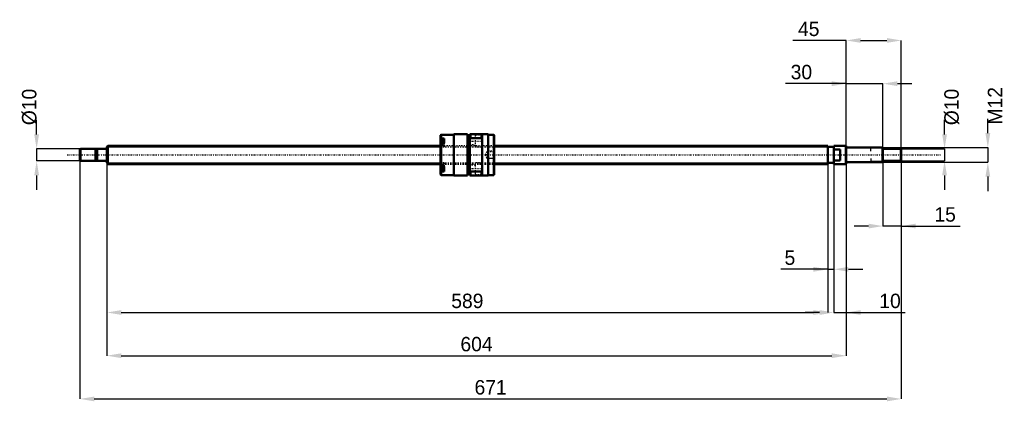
# Model space of a CAD drawing. Header units: millimetres. Extents: x -71 to 733, y -202 to 111.
import ezdxf

# ---------------------------------------------------------------- set-up
doc = ezdxf.new("R2010")
doc.units = ezdxf.units.MM
doc.linetypes.add('Center', pattern=[1.5, 0.45, -0.5, 0.05, -0.5])
doc.linetypes.add('Dashed', pattern=[2, 1, -1])
for name, color, linetype, lineweight in [('2d ConnectionPoints', 7, 'Continuous', 50), ('AM_0', 7, 'Continuous', 50), ('AM_4', 3, 'Continuous', 25), ('AM_5', 3, 'Continuous', 25), ('AM_7', 7, 'Center', 25), ('AM_9', 6, 'Dashed', 25)]:
    doc.layers.add(name, color=color, linetype=linetype, lineweight=lineweight)
doc.dimstyles.new('ISO-25', dxfattribs={"dimtxt": 2.5, "dimasz": 2.5, "dimexe": 1.25, "dimexo": 0.625, "dimtad": 1, "dimtxsty": 'Standard', "dimcen": 2.5, "dimadec": 0, "dimazin": 0, "dimtfac": 1, "dimtmove": 0, "dimatfit": 3, "dimfxl": 0, "dimarcsym": 0})

# ---------------------------------------------------------------- blocks, each defined once
blk = doc.blocks.new('1_BNK_1510_5_6G0_671LC5Y0_Nut_0_in_BNK1510_5_6G0_671LC5Y_316_50__0')
at = {"layer": 'AM_0'}
for p, q in [((273, 16.5), (272.5, 16)), ((283.5, 16.5), (273, 16.5)), ((273, 16.5), (273, 13.51)), ((294.5, 17), (283.5, 17)), ((283.5, 17), (283.5, -17)), ((294.5, 17), (294.5, -17)), ((311.5, 17), (296.5, 17)), ((296.5, 17), (296.5, -17)), ((297, 17), (297, 13.68)), ((306, 17), (306, 13.68)), ((306.5, 17), (306.5, -17)), ((311.5, 17), (311.5, -17)), ((316, 16.5), (311.5, 16.5)), ((316.5, 16), (316, 16.5)), ((316, 16.5), (316, -16.5)), ((272.5, 16), (272.5, -16)), ((272.5, 13.15), (273, 13.51)), ((273, 9.48), (272.5, 9.12)), ((275.5, 12.12), (272.77, 12.12)), ((275.5, 13.51), (273, 13.51)), ((275.5, 9.48), (273, 9.48)), ((273, 9.48), (273, -9.48)), ((275.5, 13.51), (275.5, 9.48)), ((296.5, 15.3), (294.5, 15.3)), ((296.5, 12.61), (297, 13.68)), ((297, 13.68), (306, 13.68)), ((306, 13.68), (306.5, 12.61)), ((316.5, 16), (316.5, -16)), ((272.5, -9.12), (273, -9.48)), ((273, -13.51), (272.5, -13.15)), ((272.5, -16), (273, -16.5)), ((272.77, -12.12), (275.5, -12.12)), ((275.5, -9.48), (273, -9.48)), ((275.5, -13.51), (273, -13.51)), ((273, -13.51), (273, -16.5)), ((275.5, -9.48), (275.5, -13.51)), ((294.5, -15.3), (296.5, -15.3)), ((297, -13.68), (296.5, -12.61)), ((297, -13.68), (297, -17)), ((306, -13.68), (297, -13.68)), ((306.5, -12.61), (306, -13.68)), ((306, -13.68), (306, -17)), ((316, -16.5), (316.5, -16)), ((273, -16.5), (283.5, -16.5)), ((283.5, -17), (294.5, -17)), ((296.5, -17), (311.5, -17)), ((311.5, -16.5), (316, -16.5))]:
    blk.add_line(p, q, dxfattribs=at)
for centre, start, end in [((272.77, 11.84), 90, 180), ((272.77, -11.84), 180, 270)]:
    blk.add_arc(centre, 0.275, start, end, dxfattribs=at)
at = {"layer": 'AM_4'}
for p, q in [((272.77, 12.12), (272.77, 9.32)), ((272.77, -9.31), (272.77, -12.12))]:
    blk.add_line(p, q, dxfattribs=at)
at = {"layer": 'AM_5', "linetype": 'Dashed'}
for p, q in [((310.8, 2.59), (311.5, 3)), ((316.5, 3), (311.5, 3)), ((311.5, 3), (311.5, -3)), ((310.8, -2.59), (311.5, -3)), ((316.5, -3), (311.5, -3))]:
    blk.add_line(p, q, dxfattribs=at)
at = {"layer": 'AM_7'}
for p, q in [((272.35, 9.37), (275.65, 9.37)), ((296, 11.25), (307, 11.25)), ((272.35, -9.37), (275.65, -9.37)), ((296, -11.25), (307, -11.25))]:
    blk.add_line(p, q, dxfattribs=at)
at = {"layer": 'AM_9'}
for p, q in [((275.5, 11.38), (272.5, 11.38)), ((274.35, 10.76), (272.5, 10.76)), ((274.35, 10.39), (272.5, 10.39)), ((274.35, 9.74), (272.5, 9.74)), ((274.35, 9), (272.5, 9)), ((274.35, 8.35), (272.5, 8.35)), ((272.77, 9.32), (272.77, 6.62)), ((274.35, 10.76), (274.35, 7.97)), ((275.5, 9.48), (275.5, 6.52)), ((301, 14), (296.5, 14)), ((296.5, 8.5), (301, 8.5)), ((306.5, 16), (301, 16)), ((301, 16), (301, 6.5)), ((274.35, 7.97), (272.5, 7.97)), ((316.5, 7.5), (272.5, 7.5)), ((275.5, 7.35), (272.5, 7.35)), ((272.5, 6.52), (275.5, 6.52)), ((272.77, 6.62), (275.5, 6.62)), ((301, 6.5), (306.5, 6.5)), ((310.5, 2.59), (309, 0)), ((309, 0), (310.5, -2.59)), ((316.09, 2.59), (310.5, 2.59)), ((310.5, 2.59), (310.5, -2.59)), ((316.5, 3), (316.09, 2.59)), ((316.09, 2.59), (316.09, -2.59)), ((275.5, -6.52), (272.5, -6.52)), ((275.5, -7.35), (272.5, -7.35)), ((272.5, -7.5), (316.5, -7.5)), ((274.35, -7.97), (272.5, -7.97)), ((275.5, -6.62), (272.77, -6.62)), ((272.77, -6.62), (272.77, -9.31)), ((274.35, -7.97), (274.35, -10.76)), ((275.5, -6.52), (275.5, -9.48)), ((306.5, -6.5), (301, -6.5)), ((301, -6.5), (301, -16)), ((310.5, -2.59), (316.09, -2.59)), ((316.09, -2.59), (316.5, -3)), ((274.35, -8.35), (272.5, -8.35)), ((274.35, -9), (272.5, -9)), ((274.35, -9.74), (272.5, -9.74)), ((274.35, -10.39), (272.5, -10.39)), ((274.35, -10.76), (272.5, -10.76)), ((275.5, -11.38), (272.5, -11.38)), ((301, -8.5), (296.5, -8.5)), ((296.5, -14), (301, -14)), ((301, -16), (306.5, -16))]:
    blk.add_line(p, q, dxfattribs=at)
for centre, start, end in [((272.77, 6.89), 180, 270), ((272.77, -6.89), 90, 180)]:
    blk.add_arc(centre, 0.275, start, end, dxfattribs=at)
blk = doc.blocks.new('2_BNK_1510_5_6G0_671LC5Y_Shaft_0_in_BNK1510_5_6G0_671LC5Y_316_50__0')
at = {"layer": 'AM_0'}
for p, q in [((-21.5, 5), (-22, 4.5)), ((-22, 4.5), (-22, -4.5)), ((-9.15, 5), (-21.5, 5)), ((-21.5, 5), (-21.5, -5)), ((-9.15, 5), (-9.15, -5)), ((-8, 4.8), (-9.15, 4.8)), ((-0.2, 5), (-8, 5)), ((-8, 5), (-8, -5)), ((0.92, 7.5), (0, 6.58)), ((0, 6.58), (0, -6.58)), ((272.5, 7.5), (0.92, 7.5)), ((0.92, 7.5), (0.92, -7.5)), ((589, 7.5), (316.5, 7.5)), ((589, 7.5), (589, -7.5)), ((594, 6.5), (589, 6.5)), ((594, 7.5), (594, -7.5)), ((603.8, 7.5), (594, 7.5)), ((599, 4.5), (594, 4.5)), ((599, 4.5), (599, -4.5)), ((604, 7.3), (603.8, 7.5)), ((603.8, 7.5), (603.8, -7.5)), ((604, 7.3), (604, -7.3)), ((633.5, 6), (604.2, 6)), ((634, 5.5), (633.5, 6)), ((633.5, 6), (633.5, -6)), ((634, 5.5), (634, -5.5)), ((648.5, 5), (634, 5)), ((649, 4.5), (648.5, 5)), ((648.5, 5), (648.5, -5)), ((649, 4.5), (649, -4.5)), ((-22, -4.5), (-21.5, -5)), ((-21.5, -5), (-9.15, -5)), ((-9.15, -4.8), (-8, -4.8)), ((-8, -5), (-0.2, -5)), ((0, -6.58), (0.92, -7.5)), ((0.92, -7.5), (272.5, -7.5)), ((316.5, -7.5), (589, -7.5)), ((589, -6.5), (594, -6.5)), ((594, -4.5), (599, -4.5)), ((594, -7.5), (603.8, -7.5)), ((603.8, -7.5), (604, -7.3)), ((604.2, -6), (633.5, -6)), ((633.5, -6), (634, -5.5)), ((634, -5), (648.5, -5)), ((648.5, -5), (649, -4.5))]:
    blk.add_line(p, q, dxfattribs=at)
for centre, start, end in [((-0.2, 5.2), 270, 0), ((604.2, 6.2), 180, 270), ((-0.2, -5.2), 360, 90), ((604.2, -6.2), 90, 180)]:
    blk.add_arc(centre, 0.2, start, end, dxfattribs=at)
at = {"layer": 'AM_4'}
for p, q in [((-0.2, 5), (-0.2, -5)), ((604.2, 6), (604.2, -6))]:
    blk.add_line(p, q, dxfattribs=at)
at = {"layer": 'AM_5'}
for p, q in [((0, 6.58), (272.5, 6.58)), ((316.5, 6.58), (589, 6.58)), ((589, 3.75), (589, 6.58)), ((634, 5.3865), (624, 5.3865)), ((624, 3), (624, 5.3865)), ((0, -6.58), (272.5, -6.58)), ((316.5, -6.58), (589, -6.58)), ((589, -3.75), (589, -6.58)), ((624, -3), (624, -5.3865)), ((634, -5.3865), (624, -5.3865))]:
    blk.add_line(p, q, dxfattribs=at)
at = {"layer": 'AM_5', "linetype": 'Dashed'}
for p, q in [((272.5, 6.58), (316.5, 6.58)), ((272.5, -6.58), (316.5, -6.58))]:
    blk.add_line(p, q, dxfattribs=at)
at = {"layer": 'AM_7'}
blk.add_line((-32.45, 0), (681.45, 0), dxfattribs=at)
at = {"layer": 'AM_9'}
for p, q in [((316.5, 7.5), (272.5, 7.5)), ((272.5, -7.5), (316.5, -7.5))]:
    blk.add_line(p, q, dxfattribs=at)
blk = doc.blocks.new('*D3')
at = {"layer": 'AM_5', "color": 0, "lineweight": -2}
for p, q in [((0, -6.58), (0, -128.91)), ((589, -6.58), (589, -128.91)), ((11.78, -128.91), (577.22, -128.91))]:
    blk.add_line(p, q, dxfattribs=at)
at = {"layer": 'AM_5', "color": 0}
for points in [[(11.78, -126.95), (11.78, -130.87), (0, -128.91)], [(577.22, -130.87), (577.22, -126.95), (589, -128.91)]]:
    blk.add_solid(points, dxfattribs=at)
at = {"layer": 'Defpoints', "color": 0}
for p in [(0, -6.58), (589, -6.58), (589, -128.91)]:
    blk.add_point(p, dxfattribs=at)
at = {"layer": 'AM_5', "color": 0, "insert": (294.5, -119.49), "char_height": 11.78, "attachment_point": 5}
blk.add_mtext('589', dxfattribs=at)
blk = doc.blocks.new('*D4')
at = {"layer": 'AM_5', "color": 0, "lineweight": -2}
for p, q in [((0, -6.58), (0, -164.25)), ((604, -7.3), (604, -164.25)), ((11.78, -164.25), (592.22, -164.25))]:
    blk.add_line(p, q, dxfattribs=at)
at = {"layer": 'AM_5', "color": 0}
for points in [[(11.78, -162.29), (11.78, -166.21), (0, -164.25)], [(592.22, -166.21), (592.22, -162.29), (604, -164.25)]]:
    blk.add_solid(points, dxfattribs=at)
at = {"layer": 'Defpoints', "color": 0}
for p in [(0, -6.58), (604, -7.3), (604, -164.25)]:
    blk.add_point(p, dxfattribs=at)
at = {"layer": 'AM_5', "color": 0, "insert": (302, -154.83), "char_height": 11.78, "attachment_point": 5}
blk.add_mtext('604', dxfattribs=at)
blk = doc.blocks.new('*D5')
at = {"layer": 'AM_5', "color": 0, "lineweight": -2}
for p, q in [((-22, -4.5), (-22, -199.59)), ((649, -4.5), (649, -199.59)), ((-10.22, -199.59), (637.22, -199.59))]:
    blk.add_line(p, q, dxfattribs=at)
at = {"layer": 'AM_5', "color": 0}
for points in [[(-10.22, -197.63), (-10.22, -201.55), (-22, -199.59)], [(637.22, -201.55), (637.22, -197.63), (649, -199.59)]]:
    blk.add_solid(points, dxfattribs=at)
at = {"layer": 'Defpoints', "color": 0}
for p in [(-22, -4.5), (649, -4.5), (649, -199.59)]:
    blk.add_point(p, dxfattribs=at)
at = {"layer": 'AM_5', "color": 0, "insert": (313.5, -190.17), "char_height": 11.78, "attachment_point": 5}
blk.add_mtext('671', dxfattribs=at)
blk = doc.blocks.new('*D6')
at = {"layer": 'AM_5', "color": 0, "lineweight": -2}
for p, q in [((634, -5.5), (634, -58.23)), ((649, -4.5), (649, -58.23)), ((622.22, -58.23), (610.44, -58.23)), ((649, -58.23), (634, -58.23)), ((649, -58.23), (697.02, -58.23)), ((660.78, -58.23), (672.56, -58.23))]:
    blk.add_line(p, q, dxfattribs=at)
at = {"layer": 'AM_5', "color": 0}
for points in [[(622.22, -60.19), (622.22, -56.27), (634, -58.23)], [(660.78, -56.27), (660.78, -60.19), (649, -58.23)]]:
    blk.add_solid(points, dxfattribs=at)
at = {"layer": 'Defpoints', "color": 0}
for p in [(634, -5.5), (649, -4.5), (634, -58.23)]:
    blk.add_point(p, dxfattribs=at)
at = {"layer": 'AM_5', "color": 0, "insert": (684.79, -48.81), "char_height": 11.78, "attachment_point": 5}
blk.add_mtext('15', dxfattribs=at)
blk = doc.blocks.new('*D7')
at = {"layer": 'AM_5', "color": 0, "lineweight": -2}
for p, q in [((604, 58.23), (554.3, 58.23)), ((592.22, 58.23), (580.44, 58.23)), ((604, -7.3), (604, 58.23)), ((604, 58.23), (634, 58.23)), ((634, -5.5), (634, 58.23)), ((645.78, 58.23), (657.56, 58.23))]:
    blk.add_line(p, q, dxfattribs=at)
at = {"layer": 'AM_5', "color": 0}
for points in [[(592.22, 56.27), (592.22, 60.19), (604, 58.23)], [(645.78, 60.19), (645.78, 56.27), (634, 58.23)]]:
    blk.add_solid(points, dxfattribs=at)
at = {"layer": 'Defpoints', "color": 0}
for p in [(634, 58.23), (604, -7.3), (634, -5.5)]:
    blk.add_point(p, dxfattribs=at)
at = {"layer": 'AM_5', "color": 0, "insert": (567.37, 67.65), "char_height": 11.78, "attachment_point": 5}
blk.add_mtext('30', dxfattribs=at)
blk = doc.blocks.new('*D8')
at = {"layer": 'AM_5', "color": 0, "lineweight": -2}
for p, q in [((604, 93.57), (560.3, 93.57)), ((604, -7.3), (604, 93.57)), ((615.78, 93.57), (637.22, 93.57)), ((649, -4.5), (649, 93.57))]:
    blk.add_line(p, q, dxfattribs=at)
at = {"layer": 'AM_5', "color": 0}
for points in [[(615.78, 95.53), (615.78, 91.61), (604, 93.57)], [(637.22, 91.61), (637.22, 95.53), (649, 93.57)]]:
    blk.add_solid(points, dxfattribs=at)
at = {"layer": 'Defpoints', "color": 0}
for p in [(649, 93.57), (604, -7.3), (649, -4.5)]:
    blk.add_point(p, dxfattribs=at)
at = {"layer": 'AM_5', "color": 0, "insert": (573.37, 102.99), "char_height": 11.78, "attachment_point": 5}
blk.add_mtext('45', dxfattribs=at)
blk = doc.blocks.new('*D9')
at = {"layer": 'AM_5', "color": 0, "lineweight": -2}
for p, q in [((594, -7.5), (594, -128.91)), ((604, -7.3), (604, -128.91)), ((582.22, -128.91), (570.44, -128.91)), ((594, -128.91), (604, -128.91)), ((604, -128.91), (652.02, -128.91)), ((615.78, -128.91), (627.56, -128.91))]:
    blk.add_line(p, q, dxfattribs=at)
at = {"layer": 'AM_5', "color": 0}
for points in [[(582.22, -130.87), (582.22, -126.95), (594, -128.91)], [(615.78, -126.95), (615.78, -130.87), (604, -128.91)]]:
    blk.add_solid(points, dxfattribs=at)
at = {"layer": 'Defpoints', "color": 0}
for p in [(594, -7.5), (604, -7.3), (604, -128.91)]:
    blk.add_point(p, dxfattribs=at)
at = {"layer": 'AM_5', "color": 0, "insert": (639.79, -119.49), "char_height": 11.78, "attachment_point": 5}
blk.add_mtext('10', dxfattribs=at)
blk = doc.blocks.new('*D10')
at = {"layer": 'AM_5', "color": 0, "lineweight": -2}
for p, q in [((589, -6.58), (589, -93.57)), ((594, -7.5), (594, -93.57)), ((589, -93.57), (550.52, -93.57)), ((577.22, -93.57), (565.44, -93.57)), ((589, -93.57), (594, -93.57)), ((605.78, -93.57), (617.56, -93.57))]:
    blk.add_line(p, q, dxfattribs=at)
at = {"layer": 'AM_5', "color": 0}
for points in [[(577.22, -95.53), (577.22, -91.61), (589, -93.57)], [(605.78, -91.61), (605.78, -95.53), (594, -93.57)]]:
    blk.add_solid(points, dxfattribs=at)
at = {"layer": 'Defpoints', "color": 0}
for p in [(589, -6.58), (594, -7.5), (594, -93.57)]:
    blk.add_point(p, dxfattribs=at)
at = {"layer": 'AM_5', "color": 0, "insert": (557.98, -84.15), "char_height": 11.78, "attachment_point": 5}
blk.add_mtext('5', dxfattribs=at)
blk = doc.blocks.new('*D11')
at = {"layer": 'AM_5', "color": 0, "lineweight": -2}
for p, q in [((684.34, 16.78), (684.34, 28.56)), ((648.5, 5), (684.34, 5)), ((684.34, 5), (684.34, -5)), ((648.5, -5), (684.34, -5)), ((684.34, -16.78), (684.34, -28.56))]:
    blk.add_line(p, q, dxfattribs=at)
at = {"layer": 'AM_5', "color": 0}
for points in [[(682.38, 16.78), (686.3, 16.78), (684.34, 5)], [(686.3, -16.78), (682.38, -16.78), (684.34, -5)]]:
    blk.add_solid(points, dxfattribs=at)
at = {"layer": 'Defpoints', "color": 0}
for p in [(648.5, 5), (648.5, -5), (684.34, -5)]:
    blk.add_point(p, dxfattribs=at)
at = {"layer": 'AM_5', "color": 0, "insert": (690.23, 39.16), "char_height": 11.78, "attachment_point": 5, "rotation": 90}
blk.add_mtext('Ø10', dxfattribs=at)
blk = doc.blocks.new('*D12')
at = {"layer": 'AM_5', "color": 0, "lineweight": -2}
for p, q in [((719.68, 17.78), (719.68, 29.56)), ((633.5, 6), (719.68, 6)), ((719.68, 6), (719.68, -6)), ((633.5, -6), (719.68, -6)), ((719.68, -17.78), (719.68, -29.56))]:
    blk.add_line(p, q, dxfattribs=at)
at = {"layer": 'AM_5', "color": 0}
for points in [[(717.72, 17.78), (721.64, 17.78), (719.68, 6)], [(721.64, -17.78), (717.72, -17.78), (719.68, -6)]]:
    blk.add_solid(points, dxfattribs=at)
at = {"layer": 'Defpoints', "color": 0}
for p in [(633.5, 6), (633.5, -6), (719.68, -6)]:
    blk.add_point(p, dxfattribs=at)
at = {"layer": 'AM_5', "color": 0, "insert": (725.57, 40.16), "char_height": 11.78, "attachment_point": 5, "rotation": 90}
blk.add_mtext('M12', dxfattribs=at)
blk = doc.blocks.new('*D13')
at = {"layer": 'AM_5', "color": 0, "lineweight": -2}
for p, q in [((-57.34, 16.78), (-57.34, 28.56)), ((-21.5, 5), (-57.34, 5)), ((-57.34, 5), (-57.34, -5)), ((-21.5, -5), (-57.34, -5)), ((-57.34, -16.78), (-57.34, -28.56))]:
    blk.add_line(p, q, dxfattribs=at)
at = {"layer": 'AM_5', "color": 0}
for points in [[(-59.3, 16.78), (-55.38, 16.78), (-57.34, 5)], [(-55.38, -16.78), (-59.3, -16.78), (-57.34, -5)]]:
    blk.add_solid(points, dxfattribs=at)
at = {"layer": 'Defpoints', "color": 0}
for p in [(-21.5, 5), (-57.34, -5), (-21.5, -5)]:
    blk.add_point(p, dxfattribs=at)
at = {"layer": 'AM_5', "color": 0, "insert": (-63.23, 39.16), "char_height": 11.78, "attachment_point": 5, "rotation": 90}
blk.add_mtext('Ø10', dxfattribs=at)

msp = doc.modelspace()

# ---------------------------------------------------------------- linework, layer by layer
at = {"layer": '2d ConnectionPoints'}
for p in [(0, 0), (599, 0)]:
    msp.add_point(p, dxfattribs=at)

# ---------------------------------------------------------------- block references
for name in ['1_BNK_1510_5_6G0_671LC5Y0_Nut_0_in_BNK1510_5_6G0_671LC5Y_316_50__0', '2_BNK_1510_5_6G0_671LC5Y_Shaft_0_in_BNK1510_5_6G0_671LC5Y_316_50__0']:
    msp.add_blockref(name, (0, 0))

# ---------------------------------------------------------------- dimensions: what is measured, and where the dimension line sits
at = {"layer": 'AM_5'}
for base, p1, p2, text, picture, middle in [((649, 93.57), (604, -7.3), (649, -4.5), '45', '*D8', (573.372, 93.57)), ((634, 58.23), (604, -7.3), (634, -5.5), '30', '*D7', (567.37, 58.23)), ((649, -199.59), (-22, -4.5), (649, -4.5), '671', '*D5', (313.5, -199.59)), ((589, -128.91), (0, -6.58), (589, -6.58), '589', '*D3', (294.5, -128.91)), ((604, -164.25), (0, -6.58), (604, -7.3), '604', '*D4', (302, -164.25)), ((594, -93.57), (589, -6.58), (594, -7.5), '5', '*D10', (557.979, -93.57)), ((604, -128.91), (594, -7.5), (604, -7.3), '10', '*D9', (639.789, -128.91)), ((634, -58.23), (649, -4.5), (634, -5.5), '15', '*D6', (684.789, -58.23))]:
    dim = msp.add_linear_dim(base=base, p1=p1, p2=p2, text=text, dimstyle='ISO-25', override={"dimtxt": 11.78, "dimasz": 11.78, "dimexe": 0, "dimexo": 0, "dimgap": 3.534}, dxfattribs=at)
    dim.commit()
    dim.dimension.update_dxf_attribs({"geometry": picture, "text_midpoint": middle, "dimtype": 160})
for base, p1, p2, text, picture, middle in [((719.68, -6), (633.5, 6), (633.5, -6), 'M12', '*D12', (725.57, 40.162)), ((-57.34, -5), (-21.5, 5), (-21.5, -5), 'Ø10', '*D13', (-63.23, 39.162)), ((684.34, -5), (648.5, 5), (648.5, -5), 'Ø10', '*D11', (690.23, 39.162))]:
    dim = msp.add_linear_dim(base=base, p1=p1, p2=p2, angle=90, text=text, dimstyle='ISO-25', override={"dimtxt": 11.78, "dimasz": 11.78, "dimexe": 0, "dimexo": 0, "dimgap": 3.534}, dxfattribs=at)
    dim.commit()
    dim.dimension.update_dxf_attribs({"geometry": picture, "text_midpoint": middle, "dimtype": 160, "text_rotation": 90})

doc.saveas('drawing.dxf')
